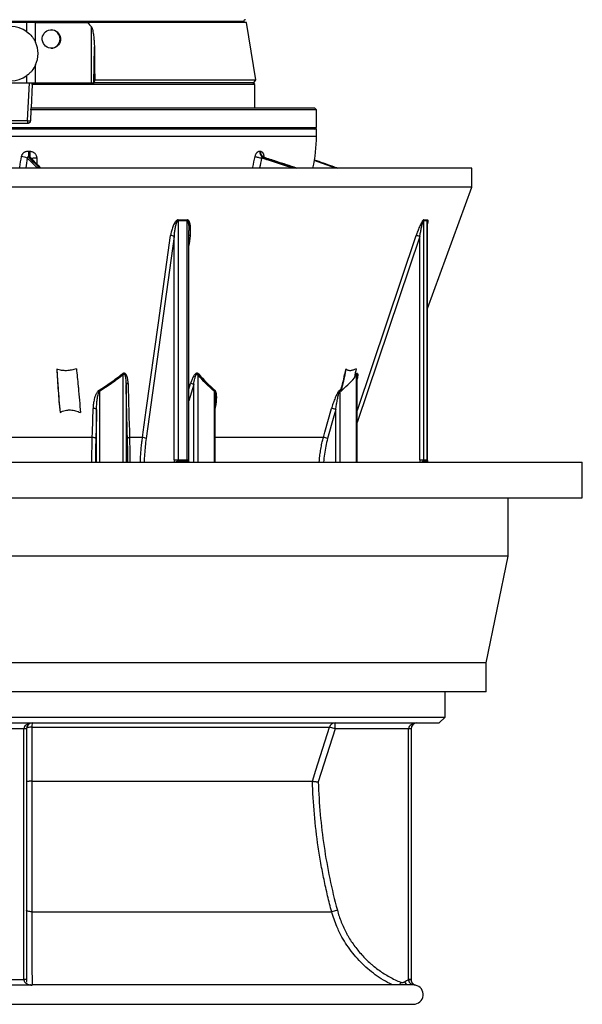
# Model space of a CAD drawing. Header units: millimetres. Extents: x 3239 to 9129, y 147 to 12352.
# Tile 2 of 5: x 6229 to 9129, y 147 to 5221. Entities that reach past the tile are written whole.
import ezdxf

# ---------------------------------------------------------------- set-up
doc = ezdxf.new("R2010")
doc.units = ezdxf.units.MM
doc.header["$LTSCALE"] = 5

msp = doc.modelspace()

# ---------------------------------------------------------------- linework, layer by layer
at = {"color": 8, "linetype": 'Continuous', "lineweight": 25}
for p, q in [((7383.7, 5211.7), (6183.6, 5211.7)), ((4608.6, 4621.7), (7638.8, 4621.7)), ((7638.8, 4621.7), (7758.6, 4621.7)), ((6317.1, 4508.2), (6316.9, 4478.2)), ((7856.9, 4456.6), (7747.1, 4495.7)), ((8290.9, 4103.5), (7968.9, 3146.1)), ((6762.2, 2941.3), (6762.2, 3390.9)), ((7146.4, 3390.9), (7146.4, 2941.3)), ((7964.5, 3390.9), (7954.9, 3380.4)), ((7956.6, 3389.3), (7962.7, 3396)), ((7964.5, 2941.3), (7964.5, 3390.9)), ((6640.1, 3305.1), (6640.1, 2941.3)), ((6777.1, 3341.6), (6777.1, 2941.3)), ((7101, 3317.5), (7109.6, 3346.7)), ((7125.9, 3341.6), (7101, 3257.2)), ((7125.9, 2941.3), (7125.9, 3341.6)), ((7232.6, 2941.3), (7232.6, 3305.1)), ((7878.2, 3305.1), (7878.2, 2941.3)), ((6625.2, 2941.3), (6625.2, 3212.1)), ((7237.1, 3217.3), (7237, 3217)), ((7857.8, 2941.3), (7857.8, 3212.1)), ((7794.4, 3067.6), (7237, 3067.6)), ((7046.3, 2944.6), (7047, 2941.3)), ((7091.7, 2952.1), (7101, 2952.1)), ((7093.2, 2941.3), (7092.5, 2944.6)), ((8312.4, 2944.6), (8314.1, 2941.3)), ((8329.7, 2952.1), (8330.8, 2952.1)), ((8333.3, 2941.3), (8331.5, 2944.6)), ((8192.7, 260.2), (8187.1, 246.6)), ((8211.8, 262.3), (8222.7, 246.6))]:
    msp.add_line(p, q, dxfattribs=at)
at = {"color": 7, "linetype": 'Continuous', "lineweight": 25}
for p, q in [((6266.8, 5206.6), (6183.6, 5206.6)), ((6310.2, 5206.6), (6266.8, 5206.6)), ((6266.8, 5159.2), (6266.8, 5206.6)), ((6310.5, 5105.8), (6310.2, 5206.6)), ((6310.2, 5206.6), (6392, 5206.6)), ((6392, 5206.6), (6579.5, 5206.6)), ((7398.6, 5206.6), (6579.5, 5206.6)), ((6599.8, 4896.6), (6598.9, 5184.1)), ((7383.6, 5206.6), (7383.7, 5211.7)), ((7446.3, 4911.4), (7398.6, 5206.6)), ((6610.9, 4896.6), (6614, 5081)), ((6311.1, 4896.6), (6310.8, 4988.1)), ((6266.8, 4896.6), (6266.8, 4933.9)), ((6087.6, 4896.6), (6279.6, 4896.6)), ((6269.4, 4701.3), (6279.6, 4896.6)), ((6279.6, 4896.6), (6294.6, 4896.6)), ((6294.1, 4886.6), (6287.8, 4766.6)), ((6294.1, 4886.6), (6294.6, 4896.6)), ((7441.1, 4886.6), (6294.1, 4886.6)), ((6294.6, 4896.6), (6613.1, 4896.6)), ((6613.9, 4896.6), (6613.1, 4896.6)), ((6613.9, 4896.6), (6616.1, 4911.4)), ((7435.6, 4896.6), (6613.9, 4896.6)), ((6616.1, 4911.4), (7446.3, 4911.4)), ((7441.1, 4886.6), (7431.1, 4896.6)), ((7435.6, 4896.6), (7446.3, 4911.4)), ((7441.1, 4766.6), (7441.1, 4886.6)), ((6287.3, 4756.6), (6284.4, 4700.8)), ((6287.3, 4756.6), (6287.8, 4766.6)), ((7758.6, 4756.6), (6287.3, 4756.6)), ((6287.8, 4766.6), (7748.6, 4766.6)), ((7758.6, 4756.6), (7748.6, 4766.6)), ((7758.6, 4666.6), (7758.6, 4756.6)), ((6097.9, 4701.3), (6269.4, 4701.3)), ((6269.4, 4686.6), (6097.9, 4686.6)), ((6269.4, 4701.3), (6269.4, 4686.6)), ((4608.6, 4666.6), (7758.6, 4666.6)), ((7758.6, 4656.6), (4608.6, 4656.6)), ((7748.6, 4656.6), (7758.6, 4666.6)), ((7758.6, 4621.7), (7758.6, 4656.6)), ((8558.6, 4456.6), (3808.6, 4456.6)), ((8558.6, 4358.5), (8558.6, 4456.6)), ((8558.6, 4358.5), (3808.6, 4358.5)), ((8330.8, 3732.5), (8558.6, 4358.5)), ((7045.5, 4184.5), (7045.5, 2952.1)), ((7091.7, 2952.1), (7091.7, 4184.5)), ((8310.5, 4184.5), (8310.5, 2952.1)), ((8329.7, 2952.1), (8329.7, 4184.5)), ((8330.8, 2952.1), (8330.8, 4178.3)), ((7101, 2952.1), (7101, 4134.5)), ((7101, 4134.5), (7101, 4134.5)), ((7025.9, 4103.5), (6880.9, 3062.4)), ((7025.9, 2952.1), (7025.9, 4103.5)), ((8290.9, 2952.1), (8290.9, 4103.5)), ((6762.2, 3390.9), (6758.2, 3396)), ((7968.8, 3383.9), (7968.7, 3385.1)), ((7968.9, 2941.3), (7968.9, 3384)), ((6640.1, 3305.1), (6636.9, 3310.3)), ((7237, 2941.3), (7237, 3268.5)), ((6603.3, 3067.6), (5764, 3067.6)), ((6862, 3067.6), (6795.2, 3067.6)), ((7025.9, 2952.1), (7045.5, 2952.1)), ((7045.5, 2952.1), (7091.7, 2952.1)), ((7092.5, 2944.6), (7046.3, 2944.6)), ((8290.9, 2952.1), (8310.5, 2952.1)), ((8310.5, 2952.1), (8329.7, 2952.1)), ((8331.5, 2944.6), (8312.4, 2944.6)), ((8334.3, 2941.3), (8332.8, 2944.2)), ((3238.6, 2941.3), (9128.6, 2941.3)), ((9128.6, 2756.3), (9128.6, 2941.3)), ((3238.6, 2756.3), (9128.6, 2756.3)), ((8746.1, 2456.3), (8746.1, 2756.3)), ((8746.1, 2456.3), (3621.1, 2456.3)), ((8633.6, 1906.3), (8746.1, 2456.3)), ((8633.6, 1906.3), (3733.6, 1906.3)), ((8633.6, 1756.3), (8633.6, 1906.3)), ((8633.6, 1756.3), (3733.6, 1756.3)), ((8421.1, 1626.6), (8421.1, 1756.3)), ((6183.6, 1626.6), (8421.1, 1626.6)), ((8391.1, 1596.6), (8421.1, 1626.6)), ((6183.6, 1596.6), (8391.1, 1596.6)), ((6291.8, 1575.5), (7825.6, 1575.5)), ((7854.2, 1566.6), (7825.6, 1575.5)), ((7854.2, 1566.6), (7854.2, 1596.6)), ((6251.1, 1566.6), (6116.1, 1566.6)), ((6263.6, 1566.6), (6251.1, 1566.6)), ((6251.1, 274.4), (6251.1, 1566.6)), ((6263.6, 1566.6), (6263.6, 274.4)), ((7854.2, 1566.6), (7768.1, 1292.4)), ((8233.6, 1566.6), (7854.2, 1566.6)), ((8246.1, 1566.6), (8233.6, 1566.6)), ((8233.6, 274.6), (8233.6, 1566.6)), ((8246.1, 1566.6), (8246.1, 274.6)), ((6291.7, 1296.6), (7738, 1296.6)), ((6291.8, 623.7), (7837.3, 623.7)), ((7866.2, 631.6), (7837.3, 623.7)), ((6263.6, 274.4), (6251.1, 274.4)), ((6263.6, 262.3), (6263.6, 260.2)), ((6263.6, 258.7), (6263.6, 258.7)), ((6263.6, 258.7), (6263.6, 258.7)), ((8246.1, 274.6), (8233.6, 274.6)), ((8246.2, 273.4), (8233.7, 273)), ((8257.5, 246.6), (6293.7, 246.6)), ((8269.1, 245.2), (8256.6, 246.3)), ((4108.6, 146.6), (8258.6, 146.6))]:
    msp.add_line(p, q, dxfattribs=at)
at = {"color": 8, "linetype": 'Continuous', "lineweight": 25, "flags": 128}
for points in [[(6317.1, 4508.2), (6310.5, 4508), (6304.4, 4507.6), (6299.1, 4507), (6294.7, 4506.2), (6291.6, 4505.3), (6289.9, 4504.3), (6289.6, 4503.6)], [(7108, 4108.6), (7104, 4080.4), (7101, 4058.3)], [(7968.9, 3206.5), (7969.6, 3208.5), (8121.3, 3659.5), (8272.3, 4108.6)], [(8331.5, 2944.6), (8332.4, 2944.4), (8332.8, 2944.2)]]:
    msp.add_lwpolyline(points, dxfattribs=at)
at = {"color": 7, "linetype": 'Continuous', "lineweight": 25, "flags": 128}
for points in [[(7442.5, 4515.7), (7445.6, 4515), (7449.1, 4514.1), (7453.2, 4513.2), (7457.5, 4512.2), (7462.1, 4511.3), (7466.8, 4510.3), (7471.4, 4509.3), (7476, 4508.5)], [(6862, 3067.6), (6865.9, 3095.8), (6881.6, 3208.5), (6944.4, 3659.5), (7007, 4108.6)], [(6603.3, 3067.6), (6604, 3095.7), (6607.2, 3217.3)], [(6625.2, 3212.1), (6624.6, 3213.2), (6623.4, 3214.3), (6621.6, 3215.2), (6619.3, 3216), (6616.5, 3216.7), (6613.5, 3217.1), (6610.3, 3217.3), (6607.2, 3217.3)], [(6625.2, 3212.1), (6624.3, 3177.9), (6621.3, 3062.4)], [(7794.4, 3067.6), (7802.2, 3095.7), (7836, 3217.3)], [(7857.8, 3212.1), (7848.3, 3177.9), (7816.2, 3062.4)], [(6621.3, 3062.4), (6620.8, 3063.5), (6619.6, 3064.6), (6617.7, 3065.5), (6615.4, 3066.3), (6612.7, 3067), (6609.6, 3067.4), (6606.4, 3067.6), (6603.3, 3067.6)], [(6291.8, 1575.5), (6286.2, 1575.3), (6280.9, 1574.7), (6276, 1573.8), (6271.8, 1572.7), (6268.3, 1571.4), (6265.7, 1569.9), (6264.2, 1568.3), (6263.6, 1566.6)], [(6291.8, 1575.5), (6291.7, 1518.3), (6291.7, 1296.6)], [(7738, 1296.6), (7756, 1353.8), (7825.6, 1575.5)], [(6291.8, 623.7), (6286.2, 624), (6280.9, 624.5), (6276, 625.2), (6271.8, 626.2), (6268.3, 627.4), (6265.7, 628.7), (6264.2, 630.1), (6263.6, 631.6)]]:
    msp.add_lwpolyline(points, dxfattribs=at)
at = {"color": 7, "linetype": 'Continuous', "lineweight": 25}
for centre, radius, start, end in [((6183.6, 5046.6), 140, 53.5819, 126.4181), ((7393.7, 5211.5), 10, 91, 179), ((6389.7, 5121.6), 47.5, 272.0138, 88.1599), ((6183.6, 5046.6), 140, 335.2975, 25.0498), ((6183.6, 5046.6), 140, 233.5819, 306.4181), ((6284.4, 4915.9), 215.1, 266.003, 269.9958), ((7008.6, 4621.7), 750, 347.2794, 0), ((6497.4, 4525.9), 223.1, 175.3024, 183.4758), ((6491, 4526.5), 210.1, 175.2686, 183.9508), ((7495.8, 4539), 29.4, 169.8657, 244.7538), ((7499.5, 4538.7), 29.4, 169.9285, 244.8688), ((6226, 4404.2), 112.2, 68.2648, 83.6336), ((7083.1, 4183.5), 37.6, 170.657, 178.5119), ((7128.9, 4185.5), 37.2, 173.7372, 181.6501), ((8326.7, 4184.3), 16.2, 160.8516, 179.3688), ((8345.7, 4184.7), 16, 162.0458, 180.6956), ((7008.3, 4075.9), 32.7, 57.3824, 92.304), ((8262.4, 4036.1), 73.2, 67.0163, 82.1907), ((7167.1, 3379.2), 23.8, 135.1683, 150.6681), ((7977, 3398.1), 14.4, 188.2519, 209.9937), ((6787.2, 3334.4), 12.4, 86.8585, 144.2921), ((7101.1, 3291.3), 56.1, 63.7926, 81.3548), ((7253.6, 3295.7), 23, 140.7884, 155.836), ((7892.5, 3311.7), 15.8, 185.2025, 204.6078), ((7835.4, 3166.1), 51.2, 64.1197, 89.3082), ((6794.7, 3055.5), 12.1, 87.37, 144.9751), ((6863.2, 3034.9), 32.6, 57.3616, 92.2295), ((7793.9, 3016.5), 51.1, 64.0862, 89.3794), ((7080.8, 2951.9), 35.3, 179.7178, 191.9915), ((7127, 2951.9), 35.3, 179.7178, 191.9915), ((8326.5, 2952.1), 16, 179.893, 207.9154), ((8345.6, 2952.1), 16, 179.893, 207.9154), ((6293.6, 1566.6), 30, 90, 180), ((6363.1, 1579.8), 71.4, 166.3854, 183.3766), ((7854.2, 1566.6), 30, 90.0154, 162.6194), ((8276.1, 1566.6), 30, 90, 180), ((6254.3, 127.1), 146.7, 86.3354, 91.2199), ((6293.6, 276.6), 30, 249.2135, 270.1605), ((8276.1, 274.6), 30, 227.7935, 257.3324), ((8258.6, 196.6), 50, 270, 77.3886)]:
    msp.add_arc(centre, radius, start, end, dxfattribs=at)
at = {"color": 8, "linetype": 'Continuous', "lineweight": 25}
for centre, radius, start, end in [((7107.3, 4089.5), 19.1, 87.8791, 109.3042), ((7100.1, 2952), 74.2, 179.8921, 188.2339), ((7046.4, 2914), 30.6, 90.2825, 116.7185), ((7094, 2934.1), 10.6, 43.004, 98.1939), ((8323.1, 2952.1), 32.2, 179.9573, 199.5044), ((8316.3, 2915.8), 29.1, 97.7539, 118.5413)]:
    msp.add_arc(centre, radius, start, end, dxfattribs=at)
at = {"color": 7, "linetype": 'Continuous', "lineweight": 25}
msp.add_ellipse((6392.3, 5121.6), major_axis=(-4.7, 47.3), ratio=0.984511, dxfattribs=at)
for centre in [(6293.6, 1566.6), (8276.1, 1566.6)]:
    msp.add_ellipse(centre, major_axis=(42.5, 0), ratio=0.705882, start_param=1.570796, end_param=3.141593, dxfattribs=at)
for points in [[(6579.5, 5206.6), (6586.1, 5199.2), (6592.6, 5191.7), (6598.9, 5184.1)], [(6614, 5081), (6614.7, 5024.4), (6615.4, 4967.9), (6616.1, 4911.4)], [(6275.1, 4544.2), (6277.3, 4544), (6279.4, 4543.9), (6281.6, 4543.8)], [(7466.8, 4544.2), (7468.1, 4544), (7469.3, 4543.9), (7470.5, 4543.8)], [(6281.4, 4512), (6279.2, 4512.1), (6277, 4512.2), (6274.8, 4512.4)], [(7487, 4512), (7485.8, 4512.1), (7484.5, 4512.2), (7483.3, 4512.4)], [(7091.7, 4184.5), (7076.3, 4184), (7060.9, 4184), (7045.5, 4184.5)], [(7046, 4189.6), (7061.3, 4189.1), (7076.6, 4189.1), (7091.9, 4189.6)], [(8329.7, 4184.5), (8323.3, 4184), (8316.9, 4184), (8310.5, 4184.5)], [(8311.4, 4189.6), (8317.8, 4189.1), (8324.1, 4189.1), (8330.5, 4189.6)], [(7232.6, 3305.1), (7202.8, 3331.5), (7174.1, 3360.3), (7146.4, 3390.9)], [(7150.2, 3396), (7177.7, 3365.4), (7206.2, 3336.6), (7235.8, 3310.3)], [(6784.8, 3062.4), (6782.2, 3155.4), (6779.7, 3248.5), (6777.1, 3341.6)], [(6787.8, 3346.7), (6790.3, 3253.6), (6792.7, 3160.6), (6795.2, 3067.6)], [(7876.8, 3310.3), (7879.3, 3312.4), (7881.7, 3314.6), (7884, 3316.7)], [(7883.6, 3309.9), (7881.8, 3308.3), (7880, 3306.7), (7878.2, 3305.1)], [(7884, 3316.7), (7883.5, 3314.5), (7883.3, 3312.3), (7883.6, 3309.9)], [(7883.6, 3309.9), (7883.8, 3308.1), (7884, 3306.3), (7884.2, 3304.5)], [(6291.7, 1296.6), (6291.6, 1296.6), (6291.6, 1296.6), (6291.6, 1296.6)], [(7738, 1296.6), (7738, 1296.6), (7738, 1296.6), (7738, 1296.6)], [(6251.1, 273.7), (6251.1, 273.9), (6251.1, 274.2), (6251.1, 274.4)], [(6263.6, 274.4), (6263.6, 274.1), (6263.6, 273.8), (6263.6, 273.5)], [(8233.7, 273), (8233.7, 273.5), (8233.6, 274), (8233.6, 274.6)], [(8246.1, 274.6), (8246.1, 274.2), (8246.2, 273.8), (8246.2, 273.4)]]:
    msp.add_open_spline(points, degree=3, dxfattribs=at)
for points, knots in [([(6598.9, 5184.1), (6599.6, 5183.2), (6600.2, 5182.3), (6601.1, 5180.3), (6601.6, 5179.3), (6602.8, 5176.2), (6603.4, 5174.1), (6605.2, 5167.7), (6606.1, 5163.4), (6607.8, 5154.8), (6608.5, 5150.5), (6609.8, 5141.8), (6610.3, 5137.4), (6611.8, 5124.4), (6612.5, 5115.7), (6613.6, 5098.3), (6613.9, 5089.7), (6614, 5081)], [0, 0, 0, 0, 0.03125, 0.03125, 0.0625, 0.0625, 0.125, 0.125, 0.25, 0.25, 0.375, 0.375, 0.5, 0.5, 0.75, 0.75, 1, 1, 1, 1]), ([(6266.8, 5159.2), (6276.2, 5152.3), (6284.6, 5144.3), (6293.7, 5133.1), (6295.5, 5130.8), (6298.9, 5126.1), (6300.5, 5123.7), (6305.2, 5116.2), (6308, 5111.1), (6310.5, 5105.8)], [0, 0, 0, 0, 0.5, 0.5, 0.625, 0.625, 0.75, 0.75, 1, 1, 1, 1]), ([(6310.8, 4988.1), (6305.9, 4977.3), (6299.7, 4967.4), (6290.5, 4956), (6288.6, 4953.8), (6284.6, 4949.5), (6282.5, 4947.4), (6276.1, 4941.2), (6271.5, 4937.4), (6266.8, 4933.9)], [0, 0, 0, 0, 0.5, 0.5, 0.625, 0.625, 0.75, 0.75, 1, 1, 1, 1]), ([(6284.4, 4700.8), (6284.3, 4699.8), (6284.2, 4698.9), (6283.7, 4697.1), (6283.4, 4696.1), (6282.6, 4694.4), (6282.2, 4693.6), (6281.1, 4692.1), (6280.4, 4691.3), (6279, 4690), (6278.3, 4689.4), (6276.7, 4688.4), (6275.9, 4688), (6273.2, 4686.9), (6271.3, 4686.6), (6269.4, 4686.6)], [0, 0, 0, 0, 0.125, 0.125, 0.25, 0.25, 0.375, 0.375, 0.5, 0.5, 0.625, 0.625, 0.75, 0.75, 1, 1, 1, 1]), ([(6238.4, 4515.7), (6238.7, 4517.8), (6239.3, 4519.9), (6240.7, 4523.9), (6241.7, 4525.8), (6243.3, 4528.5), (6243.9, 4529.4), (6245.2, 4531.1), (6245.9, 4531.9), (6248, 4534.2), (6249.5, 4535.7), (6252.1, 4537.6), (6253, 4538.2), (6254.8, 4539.3), (6255.7, 4539.9), (6258.5, 4541.3), (6260.5, 4542.1), (6264.6, 4543.3), (6266.7, 4543.7), (6270.9, 4544.2), (6273, 4544.3), (6275.1, 4544.2)], [0, 0, 0, 0, 0.125, 0.125, 0.25, 0.25, 0.3125, 0.3125, 0.375, 0.375, 0.5, 0.5, 0.5625, 0.5625, 0.625, 0.625, 0.75, 0.75, 0.875, 0.875, 1, 1, 1, 1]), ([(6281.6, 4543.8), (6283.9, 4543.7), (6286.2, 4543.4), (6290.8, 4542.3), (6293, 4541.5), (6296.1, 4540.2), (6297.2, 4539.6), (6299.2, 4538.5), (6300.2, 4537.9), (6303.1, 4536), (6304.8, 4534.5), (6308.1, 4531.3), (6309.6, 4529.5), (6312.2, 4525.7), (6313.4, 4523.7), (6314.7, 4520.5), (6315.1, 4519.4), (6315.8, 4517.2), (6316.1, 4516.1), (6316.8, 4512.8), (6317.1, 4510.5), (6317.1, 4508.2)], [0, 0, 0, 0, 0.125, 0.125, 0.25, 0.25, 0.3125, 0.3125, 0.375, 0.375, 0.5, 0.5, 0.625, 0.625, 0.75, 0.75, 0.8125, 0.8125, 0.875, 0.875, 1, 1, 1, 1]), ([(7442.5, 4515.7), (7443, 4517.8), (7443.5, 4519.9), (7444.8, 4523.9), (7445.5, 4525.8), (7446.8, 4528.5), (7447.2, 4529.4), (7448.2, 4531.1), (7448.6, 4531.9), (7450.1, 4534.2), (7451.2, 4535.7), (7452.8, 4537.6), (7453.4, 4538.2), (7454.6, 4539.3), (7455.2, 4539.9), (7456.9, 4541.3), (7458.2, 4542.1), (7460.7, 4543.3), (7461.9, 4543.7), (7464.4, 4544.2), (7465.6, 4544.3), (7466.8, 4544.2)], [0, 0, 0, 0, 0.125, 0.125, 0.25, 0.25, 0.3125, 0.3125, 0.375, 0.375, 0.5, 0.5, 0.5625, 0.5625, 0.625, 0.625, 0.75, 0.75, 0.875, 0.875, 1, 1, 1, 1]), ([(6274.8, 4512.4), (6274.1, 4512.6), (6273.4, 4512.7), (6271.9, 4512.8), (6271.1, 4512.8), (6269.9, 4512.4), (6269.5, 4512.2), (6268.8, 4511.7), (6268.5, 4511.4), (6267.7, 4510.3), (6267.5, 4509.3), (6267.5, 4508.5)], [0, 0, 0, 0, 0.25, 0.25, 0.5, 0.5, 0.625, 0.625, 0.75, 0.75, 1, 1, 1, 1]), ([(6337.6, 4456.6), (6332.9, 4461.5), (6318.9, 4476.2), (6302.4, 4493.5), (6289.8, 4505.8), (6287.2, 4508.3)], [0, 0, 0, 0, 0.28673, 0.854949, 1, 1, 1, 1]), ([(7483.3, 4512.4), (7482.4, 4512.6), (7481.5, 4512.7), (7479.8, 4512.8), (7478.9, 4512.8), (7477.6, 4512.4), (7477.2, 4512.2), (7476.6, 4511.7), (7476.3, 4511.4), (7475.7, 4510.3), (7475.7, 4509.3), (7476, 4508.5)], [0, 0, 0, 0, 0.25, 0.25, 0.5, 0.5, 0.625, 0.625, 0.75, 0.75, 1, 1, 1, 1]), ([(7488.2, 4511.8), (7486.9, 4512.3), (7484.4, 4513.3), (7482.3, 4515.2), (7481.2, 4516.6), (7481.3, 4516.6), (7481.3, 4516.6)], [0, 0, 0, 0, 0.3150165, 0.6203229, 0.8667389, 1, 1, 1, 1]), ([(7656.2, 4456.6), (7621.8, 4467.9), (7565.6, 4486.4), (7509, 4504.8), (7487, 4512)], [0, 0, 0, 0, 0.611699, 1, 1, 1, 1]), ([(7747.8, 4500), (7777.8, 4489.3), (7818.3, 4474.8), (7858.9, 4460.3), (7869.4, 4456.6)], [0, 0, 0, 0, 0.740956, 1, 1, 1, 1]), ([(7046, 4189.6), (7045, 4189.6), (7044.1, 4189.5), (7042.2, 4189), (7041.2, 4188.6), (7038.5, 4187.2), (7036.9, 4186), (7033.9, 4183.2), (7032.6, 4181.6), (7030.1, 4178.5), (7029, 4176.8), (7025.8, 4171.7), (7023.9, 4168.1), (7020.6, 4160.8), (7019.1, 4157.2), (7015.1, 4146.2), (7013, 4138.7), (7009.4, 4123.7), (7008, 4116.2), (7007, 4108.6)], [0, 0, 0, 0, 0.03125, 0.03125, 0.0625, 0.0625, 0.125, 0.125, 0.1875, 0.1875, 0.25, 0.25, 0.375, 0.375, 0.5, 0.5, 0.75, 0.75, 1, 1, 1, 1]), ([(7025.9, 4103.5), (7026.4, 4110.5), (7027, 4117.6), (7028.7, 4131.6), (7029.6, 4138.6), (7031.4, 4149.1), (7032.1, 4152.6), (7033.6, 4159.6), (7034.4, 4163.1), (7035.9, 4168.3), (7036.4, 4170), (7037.6, 4173.4), (7038.2, 4175.1), (7039.2, 4177.5), (7039.6, 4178.3), (7040.4, 4179.9), (7040.9, 4180.7), (7041.9, 4182.2), (7042.5, 4182.9), (7043.5, 4183.8), (7043.9, 4184), (7044.7, 4184.4), (7045.1, 4184.5), (7045.5, 4184.5)], [0, 0, 0, 0, 0.25, 0.25, 0.5, 0.5, 0.625, 0.625, 0.75, 0.75, 0.8125, 0.8125, 0.875, 0.875, 0.90625, 0.90625, 0.9375, 0.9375, 0.96875, 0.96875, 0.984375, 0.984375, 1, 1, 1, 1]), ([(7108, 4108.6), (7109, 4116.2), (7109.7, 4123.7), (7110.4, 4138.7), (7110.3, 4146.2), (7109.5, 4157.2), (7109, 4160.9), (7108, 4166.3), (7107.7, 4168.1), (7106.8, 4171.7), (7106.3, 4173.4), (7105.1, 4176.8), (7104.5, 4178.5), (7102.9, 4181.7), (7102, 4183.2), (7100.4, 4185.3), (7099.8, 4186), (7098.5, 4187.2), (7097.8, 4187.7), (7096.3, 4188.6), (7095.5, 4189), (7093.8, 4189.5), (7092.9, 4189.6), (7091.9, 4189.6)], [0, 0, 0, 0, 0.25, 0.25, 0.5, 0.5, 0.625, 0.625, 0.6875, 0.6875, 0.75, 0.75, 0.8125, 0.8125, 0.875, 0.875, 0.90625, 0.90625, 0.9375, 0.9375, 0.96875, 0.96875, 1, 1, 1, 1]), ([(8311.4, 4189.6), (8311, 4189.6), (8310.6, 4189.5), (8309.7, 4189), (8309.2, 4188.6), (8307.6, 4187.2), (8306.6, 4186), (8304.5, 4183.2), (8303.6, 4181.6), (8301.6, 4178.5), (8300.7, 4176.8), (8297.9, 4171.7), (8296.1, 4168.1), (8292.6, 4160.8), (8291, 4157.2), (8286.2, 4146.2), (8283.2, 4138.7), (8277.6, 4123.7), (8274.9, 4116.2), (8272.3, 4108.6)], [0, 0, 0, 0, 0.03125, 0.03125, 0.0625, 0.0625, 0.125, 0.125, 0.1875, 0.1875, 0.25, 0.25, 0.375, 0.375, 0.5, 0.5, 0.75, 0.75, 1, 1, 1, 1]), ([(8290.9, 4103.5), (8292.1, 4110.5), (8293.4, 4117.6), (8296, 4131.6), (8297.4, 4138.6), (8299.7, 4149.1), (8300.4, 4152.6), (8302, 4159.6), (8302.9, 4163.1), (8304.2, 4168.3), (8304.7, 4170), (8305.6, 4173.4), (8306.1, 4175.1), (8306.9, 4177.5), (8307.2, 4178.3), (8307.8, 4179.9), (8308.1, 4180.7), (8308.7, 4182.2), (8309, 4182.9), (8309.6, 4183.8), (8309.8, 4184), (8310.2, 4184.4), (8310.4, 4184.5), (8310.5, 4184.5)], [0, 0, 0, 0, 0.25, 0.25, 0.5, 0.5, 0.625, 0.625, 0.75, 0.75, 0.8125, 0.8125, 0.875, 0.875, 0.90625, 0.90625, 0.9375, 0.9375, 0.96875, 0.96875, 0.984375, 0.984375, 1, 1, 1, 1]), ([(6521.1, 3422.6), (6512.9, 3419.7), (6504.6, 3417.3), (6491.9, 3414.6), (6487.6, 3413.9), (6479.1, 3412.8), (6474.8, 3412.5), (6466.3, 3412.2), (6462.1, 3412.2), (6455.7, 3412.7), (6453.6, 3412.9), (6449.3, 3413.4), (6447.2, 3413.7), (6436.7, 3415.5), (6428.5, 3417.8), (6420.5, 3420.8)], [0, 0, 0, 0, 0.25, 0.25, 0.375, 0.375, 0.5, 0.5, 0.625, 0.625, 0.6875, 0.6875, 0.75, 0.75, 1, 1, 1, 1]), ([(6420.5, 3420.8), (6421.4, 3402.1), (6422.5, 3383.4), (6424.8, 3346.1), (6426, 3327.5), (6430, 3271.7), (6433.1, 3234.5), (6437.2, 3197.4)], [0, 0, 0, 0, 0.25, 0.25, 0.5, 0.5, 1, 1, 1, 1]), ([(6420.5, 3420.8), (6421.3, 3407.9), (6423.2, 3379.5), (6425.4, 3348.6), (6429.8, 3286.2), (6432.9, 3240.2), (6437.2, 3197.4)], [0.4782497, 0.4782497, 0.4782497, 0.4782497, 0.5, 0.5262991, 0.53125, 0.6079616, 0.6079616, 0.6079616, 0.6079616]), ([(6521.1, 3422.6), (6522.7, 3408.1), (6526.1, 3378.1), (6529.5, 3345.6), (6535.5, 3283.8), (6539.1, 3238.5), (6542.6, 3196.4)], [0.4756122, 0.4756122, 0.4756122, 0.4756122, 0.5, 0.5262991, 0.53125, 0.6071074, 0.6071074, 0.6071074, 0.6071074]), ([(7910.5, 3420.8), (7906, 3403.4), (7901.6, 3386.1), (7892.7, 3351.4), (7888.4, 3334), (7884, 3316.7)], [0, 0, 0, 0, 0.5, 0.5, 1, 1, 1, 1]), ([(7910.5, 3420.8), (7907.9, 3407.9), (7902, 3379.5), (7895, 3348.6), (7888.8, 3322.8), (7886.2, 3312.2), (7884.2, 3304.5)], [0.47824967, 0.47824967, 0.47824967, 0.47824967, 0.5, 0.52629912, 0.53125, 0.54470537, 0.54470537, 0.54470537, 0.54470537]), ([(7962.6, 3422.6), (7957.7, 3419.7), (7952.9, 3417.3), (7945.7, 3414.6), (7943.3, 3413.9), (7938.7, 3412.8), (7936.4, 3412.5), (7932, 3412.2), (7929.8, 3412.2), (7926.7, 3412.7), (7925.6, 3412.9), (7923.6, 3413.4), (7922.5, 3413.7), (7917.6, 3415.5), (7913.9, 3417.8), (7910.5, 3420.8)], [0, 0, 0, 0, 0.25, 0.25, 0.375, 0.375, 0.5, 0.5, 0.625, 0.625, 0.6875, 0.6875, 0.75, 0.75, 1, 1, 1, 1]), ([(7962.6, 3422.6), (7960.1, 3408.1), (7957.2, 3392.2), (7954.2, 3376.4), (7953.9, 3375)], [0.47561222, 0.47561222, 0.47561222, 0.47561222, 0.5, 0.50246136, 0.50246136, 0.50246136, 0.50246136]), ([(6636.9, 3310.3), (6657.9, 3323.5), (6678.5, 3337.3), (6718.9, 3365.9), (6738.7, 3380.7), (6758.2, 3396)], [0, 0, 0, 0, 0.5, 0.5, 1, 1, 1, 1]), ([(6762.2, 3390.9), (6742.5, 3375.6), (6722.6, 3360.8), (6681.9, 3332.1), (6661.2, 3318.3), (6640.1, 3305.1)], [0, 0, 0, 0, 0.5, 0.5, 1, 1, 1, 1]), ([(6787.8, 3346.7), (6787.7, 3352.6), (6787.3, 3358.5), (6786.1, 3367.1), (6785.6, 3369.9), (6784.4, 3375.5), (6783.7, 3378.3), (6782, 3383.8), (6780.9, 3386.5), (6778.9, 3390.3), (6778.2, 3391.5), (6776.6, 3393.9), (6775.7, 3395), (6773.6, 3397), (6772.4, 3397.8), (6770.4, 3398.8), (6769.7, 3399), (6768.3, 3399.4), (6767.5, 3399.5), (6766, 3399.5), (6765.2, 3399.4), (6763.7, 3399), (6763, 3398.8), (6760.8, 3397.9), (6759.4, 3397), (6758.2, 3396)], [0, 0, 0, 0, 0.25, 0.25, 0.375, 0.375, 0.5, 0.5, 0.625, 0.625, 0.6875, 0.6875, 0.75, 0.75, 0.8125, 0.8125, 0.84375, 0.84375, 0.875, 0.875, 0.90625, 0.90625, 0.9375, 0.9375, 1, 1, 1, 1]), ([(6762.2, 3390.9), (6762.5, 3391.4), (6762.9, 3392), (6763.7, 3393), (6764.2, 3393.4), (6765, 3394), (6765.3, 3394.1), (6766, 3394.3), (6766.3, 3394.3), (6766.9, 3394.3), (6767.2, 3394.2), (6767.8, 3394), (6768.1, 3393.8), (6768.8, 3393.3), (6769.2, 3392.8), (6769.9, 3391.8), (6770.3, 3391.2), (6771.1, 3389.6), (6771.6, 3388.4), (6772.8, 3384.8), (6773.4, 3382.3), (6774.4, 3377.3), (6774.8, 3374.8), (6775.8, 3367.2), (6776.3, 3362.1), (6776.9, 3351.9), (6777, 3346.8), (6777.1, 3341.6)], [0, 0, 0, 0, 0.03125, 0.03125, 0.0625, 0.0625, 0.078125, 0.078125, 0.09375, 0.09375, 0.109375, 0.109375, 0.125, 0.125, 0.15625, 0.15625, 0.1875, 0.1875, 0.25, 0.25, 0.375, 0.375, 0.5, 0.5, 0.75, 0.75, 1, 1, 1, 1]), ([(7150.2, 3396), (7149.3, 3397), (7148.3, 3397.9), (7146.6, 3398.8), (7145.9, 3399), (7144.6, 3399.4), (7143.9, 3399.5), (7142.5, 3399.5), (7141.8, 3399.4), (7140.4, 3399), (7139.7, 3398.8), (7137.6, 3397.8), (7136.3, 3397), (7133.8, 3395), (7132.7, 3393.9), (7130.6, 3391.6), (7129.6, 3390.3), (7126.8, 3386.6), (7125.1, 3383.9), (7122, 3378.4), (7120.5, 3375.6), (7117.9, 3370), (7116.7, 3367.1), (7113.3, 3358.5), (7111.3, 3352.6), (7109.6, 3346.7)], [0, 0, 0, 0, 0.0625, 0.0625, 0.09375, 0.09375, 0.125, 0.125, 0.15625, 0.15625, 0.1875, 0.1875, 0.25, 0.25, 0.3125, 0.3125, 0.375, 0.375, 0.5, 0.5, 0.625, 0.625, 0.75, 0.75, 1, 1, 1, 1]), ([(7125.9, 3341.6), (7126.7, 3346.7), (7127.5, 3351.9), (7129.5, 3362.1), (7130.6, 3367.2), (7132.5, 3374.8), (7133.2, 3377.3), (7134.8, 3382.3), (7135.7, 3384.7), (7137.3, 3388.3), (7137.9, 3389.5), (7138.9, 3391.2), (7139.3, 3391.7), (7140.1, 3392.7), (7140.5, 3393.2), (7141.5, 3394), (7142.1, 3394.3), (7143, 3394.3), (7143.3, 3394.3), (7143.8, 3394.1), (7144.1, 3394), (7144.8, 3393.5), (7145.2, 3393), (7145.8, 3392), (7146.1, 3391.5), (7146.4, 3390.9)], [0, 0, 0, 0, 0.25, 0.25, 0.5, 0.5, 0.625, 0.625, 0.75, 0.75, 0.8125, 0.8125, 0.84375, 0.84375, 0.875, 0.875, 0.90625, 0.90625, 0.921875, 0.921875, 0.9375, 0.9375, 0.96875, 0.96875, 1, 1, 1, 1]), ([(7884.2, 3304.5), (7896.1, 3315.8), (7907.9, 3327.2), (7931.1, 3350.6), (7942.6, 3362.6), (7953.9, 3375)], [0, 0, 0, 0, 0.5, 0.5, 1, 1, 1, 1]), ([(6636.9, 3310.3), (6636, 3309.7), (6635.1, 3309), (6633.5, 3307.6), (6632.7, 3306.8), (6630.4, 3304.4), (6629.1, 3302.7), (6626.7, 3299.1), (6625.6, 3297.3), (6623.6, 3293.5), (6622.6, 3291.6), (6620, 3285.9), (6618.5, 3282), (6615.9, 3274), (6614.7, 3270), (6611.6, 3257.9), (6610.2, 3249.8), (6608, 3233.6), (6607.4, 3225.4), (6607.2, 3217.3)], [0, 0, 0, 0, 0.03125, 0.03125, 0.0625, 0.0625, 0.125, 0.125, 0.1875, 0.1875, 0.25, 0.25, 0.375, 0.375, 0.5, 0.5, 0.75, 0.75, 1, 1, 1, 1]), ([(6625.2, 3212.1), (6625.3, 3220), (6625.6, 3227.9), (6626.6, 3243.6), (6627.3, 3251.5), (6628.7, 3263.2), (6629.3, 3267.2), (6630.5, 3275), (6631.3, 3278.9), (6632.9, 3286.6), (6633.9, 3290.5), (6635.7, 3296.2), (6636.4, 3298.1), (6637.6, 3300.8), (6638, 3301.7), (6639, 3303.5), (6639.5, 3304.3), (6640.1, 3305.1)], [0, 0, 0, 0, 0.25, 0.25, 0.5, 0.5, 0.625, 0.625, 0.75, 0.75, 0.875, 0.875, 0.9375, 0.9375, 0.96875, 0.96875, 1, 1, 1, 1]), ([(7237.1, 3217.3), (7239.1, 3225.4), (7240.7, 3233.6), (7243.1, 3249.8), (7243.9, 3257.9), (7244.5, 3270), (7244.5, 3274), (7244.3, 3282), (7244.1, 3285.9), (7243.3, 3291.7), (7243, 3293.6), (7242.2, 3297.4), (7241.7, 3299.2), (7240.9, 3301.8), (7240.6, 3302.7), (7239.8, 3304.4), (7239.5, 3305.2), (7238.2, 3307.6), (7237.1, 3309.1), (7235.8, 3310.3)], [0, 0, 0, 0, 0.25, 0.25, 0.5, 0.5, 0.625, 0.625, 0.75, 0.75, 0.8125, 0.8125, 0.875, 0.875, 0.90625, 0.90625, 0.9375, 0.9375, 1, 1, 1, 1]), ([(7876.8, 3310.3), (7876.2, 3309.7), (7875.5, 3309), (7874.3, 3307.6), (7873.6, 3306.8), (7871.8, 3304.4), (7870.6, 3302.7), (7868.3, 3299.1), (7867.2, 3297.3), (7865.2, 3293.5), (7864.1, 3291.6), (7861.2, 3285.9), (7859.3, 3282), (7855.8, 3274), (7854.1, 3270), (7849.2, 3257.9), (7846.3, 3249.8), (7840.8, 3233.6), (7838.3, 3225.4), (7836, 3217.3)], [0, 0, 0, 0, 0.03125, 0.03125, 0.0625, 0.0625, 0.125, 0.125, 0.1875, 0.1875, 0.25, 0.25, 0.375, 0.375, 0.5, 0.5, 0.75, 0.75, 1, 1, 1, 1]), ([(7857.8, 3212.1), (7858.9, 3220), (7860.1, 3227.9), (7862.7, 3243.6), (7864.1, 3251.5), (7866.5, 3263.2), (7867.3, 3267.2), (7869, 3275), (7869.9, 3278.9), (7871.9, 3286.6), (7872.9, 3290.5), (7874.6, 3296.2), (7875.2, 3298.1), (7876.3, 3300.8), (7876.6, 3301.7), (7877.4, 3303.5), (7877.8, 3304.3), (7878.2, 3305.1)], [0, 0, 0, 0, 0.25, 0.25, 0.5, 0.5, 0.625, 0.625, 0.75, 0.75, 0.875, 0.875, 0.9375, 0.9375, 0.96875, 0.96875, 1, 1, 1, 1]), ([(6437.2, 3197.4), (6441.2, 3199.7), (6445.4, 3201.7), (6454, 3205.2), (6458.5, 3206.6), (6467.6, 3208.7), (6472.2, 3209.4), (6479.1, 3209.9), (6481.4, 3210), (6486, 3210), (6488.3, 3210), (6499.8, 3209.3), (6508.7, 3207.6), (6526, 3203), (6534.4, 3199.9), (6542.6, 3196.4)], [0, 0, 0, 0, 0.125, 0.125, 0.25, 0.25, 0.375, 0.375, 0.4375, 0.4375, 0.5, 0.5, 0.75, 0.75, 1, 1, 1, 1]), ([(7102.1, 2940.3), (7102, 2941.1), (7101.5, 2943.4), (7101.1, 2947.4), (7101, 2950.6), (7101, 2952.1)], [0, 0, 0, 0, 0.227096, 0.653037, 1, 1, 1, 1]), ([(8332.8, 2944.2), (8332.5, 2944.7), (8331.6, 2946.6), (8330.9, 2949.3), (8330.8, 2951.5), (8330.8, 2952.1)], [0, 0, 0, 0, 0.22931, 0.791389, 1, 1, 1, 1]), ([(6291.6, 1296.6), (6289.7, 1296.5), (6287.8, 1296.5), (6285.1, 1296.4), (6284.2, 1296.4), (6282.4, 1296.3), (6281.5, 1296.2), (6279, 1296.1), (6277.4, 1295.9), (6274.3, 1295.6), (6272.9, 1295.4), (6270.4, 1295), (6269.2, 1294.8), (6267.7, 1294.5), (6267.3, 1294.4), (6266.4, 1294.2), (6266.1, 1294), (6265, 1293.7), (6264.5, 1293.4), (6264, 1293.1), (6263.9, 1292.9), (6263.7, 1292.7), (6263.6, 1292.5), (6263.6, 1292.4)], [0, 0, 0, 0, 0.125, 0.125, 0.1875, 0.1875, 0.25, 0.25, 0.375, 0.375, 0.5, 0.5, 0.625, 0.625, 0.6875, 0.6875, 0.75, 0.75, 0.875, 0.875, 0.9375, 0.9375, 1, 1, 1, 1]), ([(6291.6, 1296.6), (6291.6, 1268.1), (6291.6, 1239.7), (6291.6, 1183), (6291.6, 1126.3), (6291.6, 1069.8), (6291.6, 1013.3), (6291.6, 985.1), (6291.7, 844.6), (6291.7, 733.5), (6291.8, 623.7)], [0, 0, 0, 0, 0.125, 0.125, 0.25, 0.375, 0.375, 0.5, 0.5, 1, 1, 1, 1]), ([(7837.3, 623.7), (7829.9, 651.2), (7822.8, 678.7), (7809.6, 734), (7797.2, 789.5), (7786.5, 845.3), (7776.5, 901.2), (7772, 929.3), (7751.2, 1069.8), (7741.3, 1182.9), (7738, 1296.6)], [0, 0, 0, 0, 0.125, 0.125, 0.25, 0.375, 0.375, 0.5, 0.5, 1, 1, 1, 1]), ([(7738, 1296.6), (7738.1, 1296.6), (7738.4, 1296.5), (7739.1, 1296.4), (7739.3, 1296.4), (7740, 1296.3), (7740.3, 1296.2), (7741.5, 1296.1), (7742.5, 1295.9), (7744.7, 1295.6), (7746, 1295.5), (7748.8, 1295.1), (7750.3, 1294.9), (7752.7, 1294.5), (7753.5, 1294.4), (7755.2, 1294.2), (7756.1, 1294.1), (7758.7, 1293.7), (7760.5, 1293.5), (7763.4, 1293.1), (7764.3, 1292.9), (7766.2, 1292.7), (7767.2, 1292.5), (7768.1, 1292.4)], [0, 0, 0, 0, 0.125, 0.125, 0.1875, 0.1875, 0.25, 0.25, 0.375, 0.375, 0.5, 0.5, 0.625, 0.625, 0.6875, 0.6875, 0.75, 0.75, 0.875, 0.875, 0.9375, 0.9375, 1, 1, 1, 1]), ([(7768.1, 1292.4), (7771.6, 1180.3), (7781.5, 1069.3), (7814.2, 849), (7836.9, 739.8), (7866.2, 631.6)], [0, 0, 0, 0, 0.5, 0.5, 1, 1, 1, 1]), ([(7866.2, 631.6), (7871.8, 610.8), (7878.6, 590.5), (7894.4, 550.8), (7903.4, 531.4), (7916.2, 507.7), (7918.8, 503), (7924.1, 493.7), (7926.9, 489.1), (7935.3, 475.5), (7941.1, 466.6), (7959.3, 440.4), (7972.4, 423.7), (8000.5, 391.8), (8015.4, 376.6), (8035.4, 358.6), (8039.4, 355.1), (8047.6, 348.1), (8051.7, 344.7), (8064.2, 334.7), (8072.6, 328.2), (8098.6, 309.7), (8116.5, 298.4), (8153.7, 277.8), (8172.9, 268.5), (8192.7, 260.2)], [0, 0, 0, 0, 0.125, 0.125, 0.25, 0.25, 0.28125, 0.28125, 0.3125, 0.3125, 0.375, 0.375, 0.5, 0.5, 0.625, 0.625, 0.65625, 0.65625, 0.6875, 0.6875, 0.75, 0.75, 0.875, 0.875, 1, 1, 1, 1]), ([(6116.1, 274.4), (6138.6, 274.5), (6161.1, 274.6), (6206.1, 274.6), (6228.6, 274.5), (6251.1, 274.4)], [0, 0, 0, 0, 0.5, 0.5, 1, 1, 1, 1]), ([(6251.1, 273.7), (6251.1, 272.5), (6251.3, 271.2), (6251.7, 268.8), (6252, 267.6), (6253.3, 264.1), (6254.5, 262.1), (6256.8, 259.3), (6257.6, 258.5), (6259.3, 257), (6260.2, 256.2), (6262.9, 254.2), (6264.9, 253.1), (6269, 251.1), (6271.1, 250.2), (6275.4, 248.7), (6277.6, 248.1), (6284.2, 246.4), (6288.7, 245.5), (6293.2, 244.9)], [0, 0, 0, 0, 0.0625, 0.0625, 0.125, 0.125, 0.25, 0.25, 0.3125, 0.3125, 0.375, 0.375, 0.5, 0.5, 0.625, 0.625, 0.75, 0.75, 1, 1, 1, 1]), ([(6263.6, 273.5), (6263.8, 271.4), (6263.9, 268.8), (6264.6, 265.7), (6265, 264.8), (6265.2, 264.3)], [0, 0, 0, 0, 0.641591, 0.8048056, 1, 1, 1, 1]), ([(8192.7, 260.2), (8194.3, 259.6), (8195.9, 259.2), (8198.4, 258.8), (8199.2, 258.7), (8200.9, 258.7), (8202.6, 258.8), (8204.2, 259.1), (8205.8, 259.4), (8206.6, 259.7), (8209, 260.6), (8210.4, 261.3), (8211.8, 262.3)], [0, 0, 0, 0, 0.25, 0.25, 0.375, 0.375, 0.5, 0.625, 0.625, 0.75, 0.75, 1, 1, 1, 1]), ([(8211.8, 262.3), (8215.2, 264.6), (8218.7, 266.7), (8226, 270.2), (8229.8, 271.7), (8233.7, 273)], [0, 0, 0, 0, 0.5, 0.5, 1, 1, 1, 1]), ([(8233.7, 273), (8233.6, 271.7), (8233.6, 270.5), (8233.8, 268), (8234, 266.8), (8234.7, 264.5), (8235.1, 263.4), (8236.1, 261.3), (8236.6, 260.3), (8238.6, 257.6), (8240, 256.1), (8242.5, 254.3), (8243.3, 253.7), (8245, 252.7), (8245.9, 252.2), (8248.6, 251), (8250.4, 250.3), (8254.1, 249.1), (8255.9, 248.5), (8261.6, 247), (8265.3, 246.1), (8269.1, 245.2)], [0, 0, 0, 0, 0.0625, 0.0625, 0.125, 0.125, 0.1875, 0.1875, 0.25, 0.25, 0.375, 0.375, 0.4375, 0.4375, 0.5, 0.5, 0.625, 0.625, 0.75, 0.75, 1, 1, 1, 1]), ([(8246.2, 273.4), (8246.2, 272.2), (8246.3, 270.9), (8246.8, 268.5), (8247, 267.2), (8247.7, 265), (8248.1, 263.9), (8249, 261.8), (8249.4, 260.9), (8250.9, 258.2), (8252, 256.7), (8253.6, 254.7), (8254.2, 254.1), (8255.3, 253), (8255.8, 252.5), (8257.5, 251), (8258.5, 250.2), (8260.7, 248.7), (8261.8, 248.1), (8264.9, 246.5), (8267, 245.7), (8269.1, 245.2)], [0, 0, 0, 0, 0.0625, 0.0625, 0.125, 0.125, 0.1875, 0.1875, 0.25, 0.25, 0.375, 0.375, 0.4375, 0.4375, 0.5, 0.5, 0.625, 0.625, 0.75, 0.75, 1, 1, 1, 1]), ([(6293.2, 244.9), (6256.7, 245.2), (6220.2, 245.4), (6147.1, 245.4), (6110.6, 245.2), (6074, 244.9)], [0, 0, 0, 0, 0.5, 0.5, 1, 1, 1, 1]), ([(6283, 248.6), (6283.8, 248.3), (6287.2, 246.9), (6290.6, 245.8), (6293.2, 244.9), (6293.2, 244.9)], [0, 0, 0, 0, 0.221891, 0.995326, 1, 1, 1, 1])]:
    msp.add_open_spline(points, degree=3, knots=knots, dxfattribs=at)
at = {"color": 8, "linetype": 'Continuous', "lineweight": 25}
for points, knots in [([(7470.5, 4543.8), (7471.8, 4543.6), (7475.4, 4542.9), (7480.7, 4538.7), (7485.2, 4530.5), (7487.5, 4521.2), (7487.2, 4514.8), (7487.1, 4512.3)], [0, 0, 0, 0, 0.128802, 0.378456, 0.619463, 0.851128, 1, 1, 1, 1]), ([(6229.7, 4456.6), (6229.8, 4457.9), (6232.3, 4477.4), (6235.5, 4497.3), (6238.4, 4515.7)], [0, 0, 0, 0, 0.069445, 1, 1, 1, 1]), ([(6267.5, 4508.5), (6264.9, 4491.3), (6262.2, 4473.9), (6260, 4456.8), (6260, 4456.6)], [0, 0, 0, 0, 0.984659, 1, 1, 1, 1]), ([(6321.9, 4456.6), (6307.5, 4470.1), (6289.2, 4487.4), (6271.4, 4504.7), (6267.5, 4508.5)], [0, 0, 0, 0, 0.781111, 1, 1, 1, 1]), ([(6274.8, 4512.4), (6278.3, 4509), (6293.5, 4494.1), (6313.4, 4475.5), (6329.2, 4460.3), (6333, 4456.6)], [0, 0, 0, 0, 0.18181, 0.798395, 1, 1, 1, 1]), ([(6335, 4456.6), (6324.4, 4467.9), (6306.9, 4486.4), (6288.5, 4504.8), (6281.4, 4512)], [0, 0, 0, 0, 0.611699, 1, 1, 1, 1]), ([(6287.3, 4508.3), (6286.8, 4508.8), (6285.5, 4510.1), (6283.5, 4511.3), (6281.9, 4511.8), (6281.4, 4512)], [0, 0, 0, 0, 0.279336, 0.765454, 1, 1, 1, 1]), ([(7428.7, 4456.6), (7429.1, 4457.9), (7434.5, 4477.4), (7438.7, 4497.3), (7442.5, 4515.7)], [0, 0, 0, 0, 0.069445, 1, 1, 1, 1]), ([(7476, 4508.5), (7472.5, 4491.3), (7469.1, 4473.9), (7464.5, 4456.8), (7464.4, 4456.6)], [0, 0, 0, 0, 0.984659, 1, 1, 1, 1]), ([(7636.4, 4456.6), (7594.5, 4470.1), (7541, 4487.4), (7487.7, 4504.7), (7476, 4508.5)], [0, 0, 0, 0, 0.781111, 1, 1, 1, 1]), ([(7483.3, 4512.4), (7493.7, 4509), (7539.4, 4494.1), (7596.9, 4475.5), (7643.8, 4460.3), (7655.3, 4456.6)], [0, 0, 0, 0, 0.18181, 0.798395, 1, 1, 1, 1]), ([(7091.7, 4184.5), (7092, 4184.4), (7092.4, 4184.4), (7093.3, 4184), (7094.2, 4183.3), (7095.4, 4181.6), (7097.4, 4176.9), (7099, 4169), (7100.7, 4154.4), (7100.8, 4143.1), (7100.8, 4135.2)], [0, 0, 0, 0, 0.017975, 0.025451, 0.060776, 0.084168, 0.154834, 0.358296, 0.549622, 1, 1, 1, 1]), ([(8329.7, 4184.5), (8329.8, 4184.4), (8330, 4184.4), (8330.5, 4183.6), (8330.8, 4181.7), (8330.8, 4179.7), (8330.8, 4178.7)], [0, 0, 0, 0, 0.113254, 0.236125, 0.587188, 1, 1, 1, 1]), ([(8330.5, 4189.6), (8330.9, 4189.5), (8331.9, 4189.3), (8332.7, 4186.5), (8332.8, 4181), (8332, 4174.7), (8331.1, 4170.1), (8330.8, 4168.7)], [0, 0, 0, 0, 0.121027, 0.269255, 0.516125, 0.846454, 1, 1, 1, 1]), ([(7962.7, 3396), (7963.6, 3396.9), (7965.2, 3398.6), (7967.5, 3399.6), (7969.3, 3399.3), (7970.8, 3397.1), (7971.7, 3391.3), (7971.2, 3381.5), (7969.6, 3373), (7968.9, 3369)], [0, 0, 0, 0, 0.092951, 0.16573, 0.238766, 0.323464, 0.458438, 0.73851, 1, 1, 1, 1]), ([(7964.5, 3390.9), (7964.9, 3391.8), (7965.5, 3393), (7966.4, 3394), (7966.9, 3394.3), (7967.3, 3394.3), (7967.8, 3394), (7968.1, 3393.3), (7968.6, 3391.3), (7968.9, 3388.4), (7968.8, 3385.8), (7968.8, 3384.8)], [0, 0, 0, 0, 0.176263, 0.24817, 0.28935, 0.343958, 0.395573, 0.458129, 0.542311, 0.828797, 1, 1, 1, 1]), ([(7232.6, 3305.1), (7233.3, 3303.4), (7235.6, 3297.6), (7236.7, 3285), (7236.9, 3274.5), (7237, 3268.6)], [0, 0, 0, 0, 0.158232, 0.527946, 1, 1, 1, 1]), ([(6601.1, 2941.3), (6601.2, 2946.4), (6601.3, 2961.4), (6601.6, 2986.4), (6602, 3016.1), (6602.6, 3043.3), (6603.1, 3060.2), (6603.3, 3067.6)], [0, 0, 0, 0, 0.1174282, 0.3492039, 0.5844906, 0.8197776, 1, 1, 1, 1]), ([(6621.3, 3062.4), (6621, 3049.3), (6620.4, 3023), (6619.7, 2982.4), (6619.5, 2955), (6619.4, 2941.3)], [0, 0, 0, 0, 0.334711, 0.669421, 1, 1, 1, 1]), ([(6786.8, 2941.3), (6786.7, 2954.1), (6786.5, 2981.1), (6785.8, 3021.8), (6785.1, 3048.9), (6784.8, 3062.4)], [0, 0, 0, 0, 0.308395, 0.65419, 1, 1, 1, 1]), ([(6795.2, 3067.6), (6795.4, 3058.2), (6795.8, 3039.4), (6796.3, 3010.5), (6796.6, 2980.9), (6796.8, 2957.8), (6796.9, 2944.5), (6796.9, 2941.3)], [0, 0, 0, 0, 0.2305, 0.461474, 0.692446, 0.927352, 1, 1, 1, 1]), ([(6851.3, 2941.3), (6851.5, 2946.4), (6851.9, 2961.4), (6853.5, 2986.4), (6855.9, 3016.1), (6858.7, 3043.3), (6861, 3060.2), (6862, 3067.6)], [0, 0, 0, 0, 0.117492, 0.349385, 0.584722, 0.82006, 1, 1, 1, 1]), ([(6880.9, 3062.4), (6879.2, 3049.3), (6875.8, 3022.9), (6872.3, 2982.3), (6871.1, 2954.9), (6870.5, 2941.3)], [0, 0, 0, 0, 0.334868, 0.669736, 1, 1, 1, 1]), ([(7773, 2941.3), (7773.3, 2946.4), (7774.3, 2961.4), (7777.3, 2986.4), (7782.2, 3016.1), (7787.9, 3043.3), (7792.5, 3060.2), (7794.4, 3067.6)], [0, 0, 0, 0, 0.117428, 0.349204, 0.584491, 0.819778, 1, 1, 1, 1]), ([(7816.2, 3062.4), (7812.8, 3049.3), (7806.1, 3023), (7799.1, 2982.4), (7796.7, 2955), (7795.5, 2941.3)], [0, 0, 0, 0, 0.334711, 0.669421, 1, 1, 1, 1]), ([(6291.8, 623.7), (6291.8, 607.9), (6291.8, 576.1), (6291.9, 530.1), (6292, 485.8), (6292.1, 443.6), (6292.2, 403.8), (6292.3, 366.6), (6292.5, 332.4), (6292.6, 299), (6292.8, 271.7), (6292.9, 254.1), (6292.9, 247.7), (6292.9, 246.9)], [0, 0, 0, 0, 0.098318, 0.196987, 0.295657, 0.393975, 0.492281, 0.590936, 0.689592, 0.787898, 0.906994, 0.987811, 1, 1, 1, 1]), ([(8151.1, 246.6), (8146.1, 248.8), (8126, 258), (8092.6, 277.8), (8051.5, 305.9), (8013, 337.5), (7977.3, 372.3), (7944.7, 410), (7915.3, 450.2), (7887.6, 495.8), (7865.7, 540.9), (7848.6, 584.8), (7841.1, 610.8), (7837.3, 623.7)], [0, 0, 0, 0, 0.032382, 0.130922, 0.229462, 0.32765, 0.425843, 0.524387, 0.622931, 0.721123, 0.839796, 0.919898, 1, 1, 1, 1]), ([(6293.7, 246.1), (6293.6, 246.2), (6293.5, 246.8), (6293.3, 245.7), (6293.2, 244.9)], [0, 0, 0, 0, 0.286974, 1, 1, 1, 1])]:
    msp.add_open_spline(points, degree=3, knots=knots, dxfattribs=at)
msp.add_open_spline([(8269.6, 245.4), (8269.6, 245.4), (8269.4, 245.3), (8269.1, 245.2)], degree=3, dxfattribs=at)

doc.saveas('drawing.dxf')
